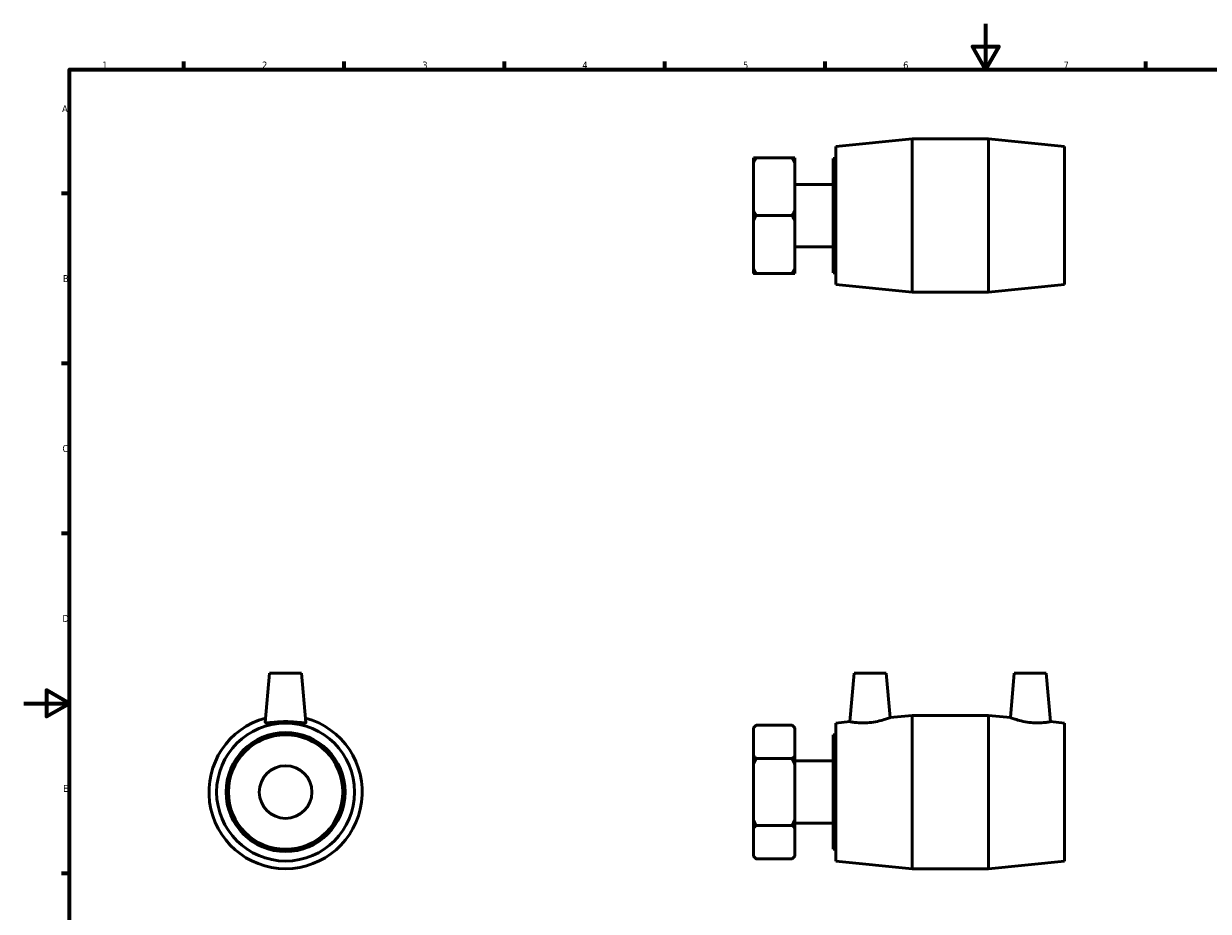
# Model space of a CAD drawing. Header units: millimetres. Extents: x 0 to 904, y -182 to 629.
# Tile 2 of 3: x 0 to 518, y 206 to 594. Entities that reach past the tile are written whole.
import ezdxf

# ---------------------------------------------------------------- set-up
doc = ezdxf.new("R2010")
doc.units = ezdxf.units.MM
doc.layers.add('Border (ANSI)', color=7, linetype='Continuous', lineweight=70)
doc.layers.add('Visible (ANSI)', color=7, linetype='Continuous', lineweight=50)
doc.styles.add('Note Text (ANSI)', font='tahoma.ttf')

# ---------------------------------------------------------------- blocks, each defined once
blk = doc.blocks.new('Borders Default Border')
at = {"layer": 'Border (ANSI)'}
for p, q in [((70.08, 574), (70.08, 577.45)), ((140.17, 574), (140.17, 577.45)), ((210.25, 574), (210.25, 577.45)), ((280.33, 574), (280.33, 577.45)), ((350.42, 574), (350.42, 577.45)), ((490.58, 574), (490.58, 577.45)), ((20, 519.75), (16.55, 519.75)), ((20, 445.5), (16.55, 445.5)), ((20, 371.25), (16.55, 371.25)), ((20, 222.75), (16.55, 222.75))]:
    blk.add_line(p, q, dxfattribs=at)
at = {"layer": 'Border (ANSI)', "flags": 128}
for points in [[(420.5, 594), (420.5, 574), (414.73, 584), (426.27, 584), (420.5, 574)], [(20, 20), (20, 574), (821, 574), (821, 20), (20, 20)], [(0, 297), (20, 297), (10, 302.77), (10, 291.23), (20, 297)]]:
    blk.add_lwpolyline(points, dxfattribs=at)
at = {"layer": 'Border (ANSI)', "char_height": 3.05, "attachment_point": 7, "style": 'Note Text (ANSI)'}
for s, insert in [('1', (34.35, 574.4)), ('2', (104.2, 574.4)), ('3', (174.26, 574.34)), ('4', (244.23, 574.4)), ('5', (314.48, 574.34)), ('6', (384.49, 574.34)), ('7', (454.6, 574.4)), ('A', (16.78, 555.35)), ('B', (17.15, 481.1)), ('C', (16.95, 406.8)), ('D', (16.96, 332.6)), ('E', (17.21, 258.35))]:
    blk.add_mtext(s, dxfattribs=dict(at, insert=insert))

msp = doc.modelspace()

# ---------------------------------------------------------------- linework, layer by layer
at = {"layer": 'Visible (ANSI)'}
for p, q in [((355.059, 540.298), (388.392, 543.648)), ((355.059, 479.998), (355.059, 540.298)), ((388.392, 476.648), (388.392, 543.648)), ((388.392, 543.648), (421.725, 543.648)), ((421.725, 476.648), (421.725, 543.648)), ((455.059, 540.298), (421.725, 543.648)), ((455.059, 479.998), (455.059, 540.298)), ((319.059, 533.279), (319.059, 535.448)), ((320.227, 535.448), (335.89, 535.448)), ((337.059, 535.448), (337.059, 533.279)), ((353.871, 485.148), (353.871, 535.148)), ((353.871, 535.148), (355.059, 535.148)), ((319.059, 512.318), (319.059, 533.279)), ((337.059, 533.279), (337.059, 512.318)), ((337.059, 523.782), (353.871, 523.782)), ((319.059, 507.979), (319.059, 512.318)), ((319.059, 487.018), (319.059, 507.979)), ((335.89, 510.148), (320.227, 510.148)), ((337.059, 512.318), (337.059, 507.979)), ((337.059, 507.979), (337.059, 487.018)), ((337.059, 496.515), (353.871, 496.515)), ((319.059, 484.848), (319.059, 487.018)), ((337.059, 487.018), (337.059, 484.848)), ((335.89, 484.848), (320.227, 484.848)), ((353.871, 485.148), (355.059, 485.148)), ((355.059, 479.998), (388.392, 476.648)), ((388.392, 476.648), (421.725, 476.648)), ((455.059, 479.998), (421.725, 476.648)), ((107.493, 310.278), (105.602, 288.661)), ((121.493, 310.278), (107.493, 310.278)), ((121.493, 310.278), (123.384, 288.661)), ((363.059, 310.278), (361.201, 289.045)), ((363.059, 310.278), (377.059, 310.278)), ((377.059, 310.278), (378.762, 290.81)), ((433.059, 310.278), (431.355, 290.81)), ((447.059, 310.278), (433.059, 310.278)), ((447.059, 310.278), (448.916, 289.045)), ((378.762, 290.81), (388.392, 291.778)), ((388.392, 224.778), (388.392, 291.778)), ((388.392, 291.778), (421.725, 291.778)), ((421.725, 224.778), (421.725, 291.778)), ((431.355, 290.81), (421.725, 291.778)), ((319.059, 286.323), (320.227, 287.492)), ((319.059, 286.239), (319.059, 286.323)), ((319.059, 274.137), (319.059, 286.239)), ((335.89, 287.492), (320.227, 287.492)), ((337.059, 286.323), (335.89, 287.492)), ((337.059, 286.323), (337.059, 286.239)), ((337.059, 286.239), (337.059, 274.137)), ((355.059, 288.428), (361.201, 289.045)), ((355.059, 228.128), (355.059, 288.428)), ((455.059, 288.428), (448.916, 289.045)), ((455.059, 228.128), (455.059, 288.428)), ((353.871, 233.278), (353.871, 283.278)), ((353.871, 283.278), (355.059, 283.278)), ((319.059, 270.379), (319.059, 274.137)), ((319.059, 246.176), (319.059, 270.379)), ((320.227, 272.885), (335.89, 272.885)), ((337.059, 274.137), (337.059, 270.379)), ((337.059, 271.911), (353.871, 271.911)), ((337.059, 270.379), (337.059, 246.176)), ((319.059, 242.418), (319.059, 246.176)), ((320.227, 243.671), (335.89, 243.671)), ((337.059, 246.176), (337.059, 242.418)), ((337.059, 244.644), (353.871, 244.644)), ((319.059, 230.316), (319.059, 242.418)), ((337.059, 242.418), (337.059, 230.316)), ((353.871, 233.278), (355.059, 233.278)), ((319.059, 230.232), (319.059, 230.316)), ((319.059, 230.232), (320.227, 229.064)), ((335.89, 229.064), (320.227, 229.064)), ((337.059, 230.232), (335.89, 229.064)), ((337.059, 230.316), (337.059, 230.232)), ((355.059, 228.128), (388.392, 224.778)), ((455.059, 228.128), (421.725, 224.778)), ((388.392, 224.778), (421.725, 224.778))]:
    msp.add_line(p, q, dxfattribs=at)
for radius in [30.15, 26, 25, 11.5]:
    msp.add_circle((114.493, 258.278), radius, dxfattribs=at)
msp.add_arc((114.493, 258.278), 33.5, 105.087, 74.913, dxfattribs=at)
for points in [[(320.227, 535.448), (319.588, 535.448), (319.059, 535.448)], [(319.059, 533.279), (319.588, 534.342), (320.227, 535.448)], [(337.059, 535.448), (336.529, 535.448), (335.89, 535.448)], [(335.89, 535.448), (336.529, 534.342), (337.059, 533.279)], [(320.227, 510.148), (319.588, 511.255), (319.059, 512.318)], [(319.059, 507.979), (319.588, 509.041), (320.227, 510.148)], [(337.059, 512.318), (336.529, 511.255), (335.89, 510.148)], [(335.89, 510.148), (336.529, 509.041), (337.059, 507.979)], [(320.227, 484.848), (319.588, 485.955), (319.059, 487.018)], [(337.059, 487.018), (336.529, 485.955), (335.89, 484.848)], [(319.059, 484.848), (319.588, 484.848), (320.227, 484.848)], [(335.89, 484.848), (336.529, 484.848), (337.059, 484.848)], [(319.059, 286.239), (319.588, 286.852), (320.227, 287.492)], [(335.89, 287.492), (336.529, 286.852), (337.059, 286.239)], [(320.227, 272.885), (319.588, 273.524), (319.059, 274.137)], [(319.059, 270.379), (319.588, 271.606), (320.227, 272.885)], [(337.059, 274.137), (336.529, 273.524), (335.89, 272.885)], [(335.89, 272.885), (336.529, 271.606), (337.059, 270.379)], [(320.227, 243.671), (319.588, 244.949), (319.059, 246.176)], [(319.059, 242.418), (319.588, 243.031), (320.227, 243.671)], [(337.059, 246.176), (336.529, 244.949), (335.89, 243.671)], [(335.89, 243.671), (336.529, 243.031), (337.059, 242.418)], [(320.227, 229.064), (319.588, 229.703), (319.059, 230.316)], [(337.059, 230.316), (336.529, 229.703), (335.89, 229.064)]]:
    msp.add_rational_spline(points, [1, 1.00095849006, 1], degree=2, dxfattribs=at)
for points, knots in [([(378.762, 290.81), (378.762, 290.81), (378.534, 290.722), (377.621, 290.395), (376.937, 290.159), (375.352, 289.68), (374.338, 289.403), (372.105, 288.931), (370.885, 288.739), (369.733, 288.628)], [3.9947595, 3.9947595, 3.9947595, 3.9947595, 4.3351701, 4.3351701, 4.6755806, 4.6755806, 5.023039, 5.023039, 5.3704974, 5.3704974, 5.3704974, 5.3704974]), ([(440.385, 288.628), (439.232, 288.739), (438.012, 288.931), (435.779, 289.403), (434.765, 289.68), (433.18, 290.159), (432.496, 290.395), (431.583, 290.722), (431.355, 290.81), (431.355, 290.81)], [0, 0, 0, 0, 0.3474584, 0.3474584, 0.6949167, 0.6949167, 1.0353273, 1.0353273, 1.3757378, 1.3757378, 1.3757378, 1.3757378]), ([(123.384, 288.661), (123.385, 288.649), (123.384, 288.638), (123.35, 288.523), (123.102, 288.478), (122.163, 288.512), (121.473, 288.586), (119.903, 288.752), (118.914, 288.854), (116.757, 289.002), (115.588, 289.045), (113.398, 289.045), (112.229, 289.002), (110.072, 288.854), (109.083, 288.752), (107.512, 288.586), (106.822, 288.512), (105.884, 288.478), (105.635, 288.523), (105.605, 288.628)], [2.7188684, 2.7188684, 2.7188684, 2.7188684, 2.7514757, 2.7514757, 3.0777441, 3.0777441, 3.4040125, 3.4040125, 3.7324995, 3.7324995, 4.0609865, 4.0609865, 4.3894735, 4.3894735, 4.7179606, 4.7179606, 5.044229, 5.044229, 5.3704974, 5.3704974, 5.3704974, 5.3704974]), ([(369.733, 288.628), (368.65, 288.523), (367.499, 288.478), (365.392, 288.512), (364.436, 288.586), (362.929, 288.752), (362.277, 288.854), (361.413, 289.002), (361.201, 289.045), (361.201, 289.045)], [0, 0, 0, 0, 0.3262684, 0.3262684, 0.6525368, 0.6525368, 0.9810238, 0.9810238, 1.3095108, 1.3095108, 1.3095108, 1.3095108]), ([(448.916, 289.045), (448.916, 289.045), (448.704, 289.002), (447.841, 288.854), (447.188, 288.752), (445.682, 288.586), (444.726, 288.512), (442.618, 288.478), (441.467, 288.523), (440.385, 288.628)], [4.0609865, 4.0609865, 4.0609865, 4.0609865, 4.3894735, 4.3894735, 4.7179606, 4.7179606, 5.044229, 5.044229, 5.3704974, 5.3704974, 5.3704974, 5.3704974])]:
    msp.add_open_spline(points, degree=3, knots=knots, dxfattribs=at)
msp.add_open_spline([(105.605, 288.628), (105.602, 288.638), (105.601, 288.649), (105.602, 288.661)], degree=3, dxfattribs=at)

# ---------------------------------------------------------------- block references
msp.add_blockref('Borders Default Border', (0, 0))

doc.saveas('drawing.dxf')
